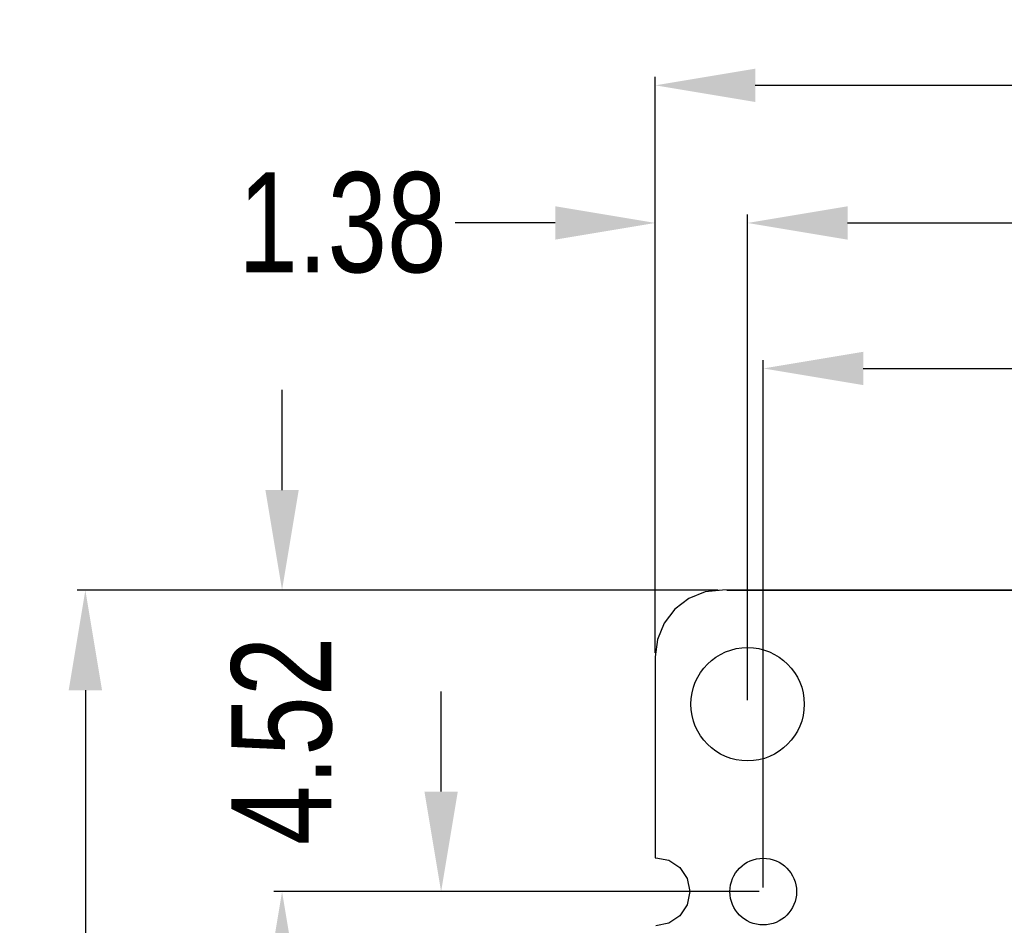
# Model space of a CAD drawing. Header units: inches. Extents: x -50 to 60, y -7 to 68.
# Tile 51 of 108: x -50 to -35, y 54 to 68. Entities that reach past the tile are written whole.
import ezdxf

# ---------------------------------------------------------------- set-up
doc = ezdxf.new("R2010")
doc.units = ezdxf.units.IN
doc.header["$LTSCALE"] = 1.21
doc.header["$MEASUREMENT"] = 0
doc.header["$PDMODE"] = 3
doc.header["$PDSIZE"] = 0.3125
doc.layers.get('0').update_dxf_attribs({"linetype": 'CONTINUOUS'})
doc.layers.get('Defpoints').update_dxf_attribs({"linetype": 'CONTINUOUS'})
doc.layers.add('DIM', color=3, linetype='CONTINUOUS')
doc.styles.get("Standard").update_dxf_attribs({"font": 'txt', "width": 0.8})
doc.dimstyles.get("Standard").update_dxf_attribs({"dimtxt": 0.15625, "dimasz": 0.1875, "dimexe": 0.125, "dimexo": 0.0625, "dimgap": 0.09, "dimtad": 0, "dimtih": 1, "dimtoh": 1, "dimzin": 4, "dimdsep": 46, "dimtxsty": 'STANDARD', "dimblk": '_FILLED', "dimblk1": '_FILLED', "dimblk2": '_FILLED', "dimcen": 0.09, "dimazin": 1, "dimtp": 0.01, "dimtm": 0.01, "dimtfac": 1, "dimtofl": 0, "dimtmove": 0, "dimatfit": 3, "dimldrblk": '_FILLED', "dimfxl": 1, "dimtolj": 1, "dimtzin": 4, "dimarcsym": 0})

# ---------------------------------------------------------------- blocks, each defined once
blk = doc.blocks.new('_FILLED')
at = {"color": 0, "linetype": 'ByBlock'}
blk.add_solid([(0, 0), (-1, 0.1667), (-1, -0.1667)], dxfattribs=at)
blk = doc.blocks.new('*D1')
at = {"layer": 'Defpoints', "color": 0}
for p in [(-19.498, 66.616), (-40.507, 58.049), (-19.498, 58.049)]:
    blk.add_point(p, dxfattribs=at)
at = {"layer": 'DIM', "color": 0, "lineweight": -2}
for p, q in [((-40.507, 58.111), (-40.507, 66.741)), ((-19.498, 58.111), (-19.498, 66.741)), ((-39.007, 66.616), (-31.593, 66.616)), ((-20.998, 66.616), (-28.413, 66.616))]:
    blk.add_line(p, q, dxfattribs=at)
at = {"layer": 'DIM', "color": 0, "lineweight": -2, "xscale": 1.5, "yscale": 1.5, "zscale": 1.5, "rotation": 180}
blk.add_blockref('_FILLED', (-40.507, 66.616), dxfattribs=at)
at = {"layer": 'DIM', "color": 0, "lineweight": -2, "xscale": 1.5, "yscale": 1.5, "zscale": 1.5}
blk.add_blockref('_FILLED', (-19.498, 66.616), dxfattribs=at)
at = {"layer": 'DIM', "color": 0, "insert": (-30.003, 66.616), "char_height": 1.5, "attachment_point": 5}
blk.add_mtext('\\A1;21.0', dxfattribs=at)
blk = doc.blocks.new('*D2')
at = {"layer": 'Defpoints', "color": 0}
for p in [(-21.108, 62.372), (-38.888, 54.529), (-21.108, 54.529)]:
    blk.add_point(p, dxfattribs=at)
at = {"layer": 'DIM', "color": 0, "lineweight": -2}
for p, q in [((-38.888, 54.591), (-38.888, 62.497)), ((-21.108, 54.591), (-21.108, 62.497)), ((-37.388, 62.372), (-32.288, 62.372)), ((-22.608, 62.372), (-27.708, 62.372))]:
    blk.add_line(p, q, dxfattribs=at)
at = {"layer": 'DIM', "color": 0, "lineweight": -2, "xscale": 1.5, "yscale": 1.5, "zscale": 1.5, "rotation": 180}
blk.add_blockref('_FILLED', (-38.888, 62.372), dxfattribs=at)
at = {"layer": 'DIM', "color": 0, "lineweight": -2, "xscale": 1.5, "yscale": 1.5, "zscale": 1.5}
blk.add_blockref('_FILLED', (-21.108, 62.372), dxfattribs=at)
at = {"layer": 'DIM', "color": 0, "insert": (-29.998, 62.372), "char_height": 1.5, "attachment_point": 5}
blk.add_mtext('\\A1;17.78', dxfattribs=at)
blk = doc.blocks.new('*D3')
at = {"layer": 'Defpoints', "color": 0}
for p in [(-38.888, 54.529), (-43.717, 51.989), (-38.888, 51.989)]:
    blk.add_point(p, dxfattribs=at)
at = {"layer": 'DIM', "color": 0, "lineweight": -2}
for p, q in [((-43.717, 56.029), (-43.717, 57.529)), ((-38.951, 54.529), (-43.842, 54.529)), ((-38.951, 51.989), (-43.842, 51.989)), ((-43.717, 50.489), (-43.717, 48.989))]:
    blk.add_line(p, q, dxfattribs=at)
at = {"layer": 'DIM', "color": 0, "lineweight": -2, "xscale": 1.5, "yscale": 1.5, "zscale": 1.5}
for p, rotation in [((-43.717, 54.529), 270), ((-43.717, 51.989), 90)]:
    blk.add_blockref('_FILLED', p, dxfattribs=dict(at, rotation=rotation))
at = {"layer": 'DIM', "color": 0, "insert": (-43.717, 47.099), "char_height": 1.5, "attachment_point": 5, "rotation": 90}
blk.add_mtext('\\A1;2.54', dxfattribs=at)
blk = doc.blocks.new('*D4')
at = {"layer": 'Defpoints', "color": 0}
for p in [(-38.888, 54.529), (-46.102, 6.269), (-38.888, 6.269)]:
    blk.add_point(p, dxfattribs=at)
at = {"layer": 'DIM', "color": 0, "lineweight": -2}
for p, q in [((-38.951, 54.529), (-46.227, 54.529)), ((-46.102, 53.029), (-46.102, 37.289)), ((-46.102, 7.769), (-46.102, 23.509)), ((-38.951, 6.269), (-46.227, 6.269))]:
    blk.add_line(p, q, dxfattribs=at)
at = {"layer": 'DIM', "color": 0, "lineweight": -2, "xscale": 1.5, "yscale": 1.5, "zscale": 1.5}
for p, rotation in [((-46.102, 54.529), 90), ((-46.102, 6.269), 270)]:
    blk.add_blockref('_FILLED', p, dxfattribs=dict(at, rotation=rotation))
at = {"layer": 'DIM', "color": 0, "insert": (-46.102, 30.399), "char_height": 1.5, "attachment_point": 5, "rotation": 90}
blk.add_mtext('\\A1;48.26(2.54*19)', dxfattribs=at)
blk = doc.blocks.new('*D9')
at = {"layer": 'Defpoints', "color": 0}
for p in [(-39.498, 59.049), (-46.102, 54.529), (-38.888, 54.529)]:
    blk.add_point(p, dxfattribs=at)
at = {"layer": 'DIM', "color": 0, "lineweight": -2}
for p, q in [((-46.102, 60.549), (-46.102, 62.049)), ((-39.561, 59.049), (-46.227, 59.049)), ((-38.951, 54.529), (-46.227, 54.529)), ((-46.102, 53.029), (-46.102, 51.529))]:
    blk.add_line(p, q, dxfattribs=at)
at = {"layer": 'DIM', "color": 0, "lineweight": -2, "xscale": 1.5, "yscale": 1.5, "zscale": 1.5}
for p, rotation in [((-46.102, 59.049), 270), ((-46.102, 54.529), 90)]:
    blk.add_blockref('_FILLED', p, dxfattribs=dict(at, rotation=rotation))
at = {"layer": 'DIM', "color": 0, "insert": (-46.102, 56.789), "char_height": 1.5, "attachment_point": 5, "rotation": 90}
blk.add_mtext('\\A1;4.52', dxfattribs=at)
blk = doc.blocks.new('*D10')
at = {"layer": 'Defpoints', "color": 0}
for p in [(-39.498, 59.049), (-49.051, 1.74), (-39.472, 1.74)]:
    blk.add_point(p, dxfattribs=at)
at = {"layer": 'DIM', "color": 0, "lineweight": -2}
for p, q in [((-39.561, 59.049), (-49.176, 59.049)), ((-49.051, 57.549), (-49.051, 32.284)), ((-49.051, 3.24), (-49.051, 28.504)), ((-39.535, 1.74), (-49.176, 1.74))]:
    blk.add_line(p, q, dxfattribs=at)
at = {"layer": 'DIM', "color": 0, "lineweight": -2, "xscale": 1.5, "yscale": 1.5, "zscale": 1.5}
for p, rotation in [((-49.051, 59.049), 90), ((-49.051, 1.74), 270)]:
    blk.add_blockref('_FILLED', p, dxfattribs=dict(at, rotation=rotation))
at = {"layer": 'DIM', "color": 0, "insert": (-49.051, 30.394), "char_height": 1.5, "attachment_point": 5, "rotation": 90}
blk.add_mtext('\\A1;57.3', dxfattribs=at)
blk = doc.blocks.new('*D33')
at = {"layer": 'Defpoints', "color": 0}
for p in [(-20.875, 64.553), (-39.123, 57.339), (-20.875, 57.339)]:
    blk.add_point(p, dxfattribs=at)
at = {"layer": 'DIM', "color": 0, "lineweight": -2}
for p, q in [((-39.123, 57.401), (-39.123, 64.678)), ((-20.875, 57.401), (-20.875, 64.678)), ((-37.623, 64.553), (-32.289, 64.553)), ((-22.375, 64.553), (-27.709, 64.553))]:
    blk.add_line(p, q, dxfattribs=at)
at = {"layer": 'DIM', "color": 0, "lineweight": -2, "xscale": 1.5, "yscale": 1.5, "zscale": 1.5, "rotation": 180}
blk.add_blockref('_FILLED', (-39.123, 64.553), dxfattribs=at)
at = {"layer": 'DIM', "color": 0, "lineweight": -2, "xscale": 1.5, "yscale": 1.5, "zscale": 1.5}
blk.add_blockref('_FILLED', (-20.875, 64.553), dxfattribs=at)
at = {"layer": 'DIM', "color": 0, "insert": (-29.999, 64.553), "char_height": 1.5, "attachment_point": 5}
blk.add_mtext('\\A1;18.25', dxfattribs=at)
blk = doc.blocks.new('*D36')
at = {"layer": 'Defpoints', "color": 0}
for p in [(-40.507, 64.553), (-40.507, 58.049), (-39.123, 57.339)]:
    blk.add_point(p, dxfattribs=at)
at = {"layer": 'DIM', "color": 0, "lineweight": -2}
for p, q in [((-40.507, 58.111), (-40.507, 64.678)), ((-39.123, 57.401), (-39.123, 64.678)), ((-42.007, 64.553), (-43.507, 64.553)), ((-37.623, 64.553), (-36.123, 64.553))]:
    blk.add_line(p, q, dxfattribs=at)
at = {"layer": 'DIM', "color": 0, "lineweight": -2, "xscale": 1.5, "yscale": 1.5, "zscale": 1.5}
blk.add_blockref('_FILLED', (-40.507, 64.553), dxfattribs=at)
at = {"layer": 'DIM', "color": 0, "lineweight": -2, "xscale": 1.5, "yscale": 1.5, "zscale": 1.5, "rotation": 180}
blk.add_blockref('_FILLED', (-39.123, 64.553), dxfattribs=at)
at = {"layer": 'DIM', "color": 0, "insert": (-45.197, 64.553), "char_height": 1.5, "attachment_point": 5}
blk.add_mtext('\\A1;1.38', dxfattribs=at)
blk = doc.blocks.new('*D41')
at = {"layer": 'Defpoints', "color": 0}
for p in [(-39.498, 59.049), (-14.468, 59.049), (-20.875, 57.339)]:
    blk.add_point(p, dxfattribs=at)
at = {"layer": 'DIM', "color": 0, "lineweight": -2}
for p, q in [((-14.468, 60.549), (-14.468, 62.049)), ((-39.436, 59.049), (-14.343, 59.049)), ((-20.812, 57.339), (-14.343, 57.339)), ((-14.468, 55.839), (-14.468, 54.339))]:
    blk.add_line(p, q, dxfattribs=at)
at = {"layer": 'DIM', "color": 0, "lineweight": -2, "xscale": 1.5, "yscale": 1.5, "zscale": 1.5}
for p, rotation in [((-14.468, 59.049), 270), ((-14.468, 57.339), 90)]:
    blk.add_blockref('_FILLED', p, dxfattribs=dict(at, rotation=rotation))
at = {"layer": 'DIM', "color": 0, "insert": (-14.468, 63.539), "char_height": 1.5, "attachment_point": 5, "rotation": 90}
blk.add_mtext('\\A1;1.71', dxfattribs=at)

msp = doc.modelspace()

# ---------------------------------------------------------------- linework, layer by layer
at = {"color": 7, "linetype": 'Continuous'}
for p, q in [((-20.499, 59.057), (-39.498, 59.049)), ((-40.003, 58.922), (-40.212, 58.762)), ((-39.76, 59.023), (-40.003, 58.922)), ((-39.498, 59.049), (-39.76, 59.023)), ((-40.212, 58.762), (-40.372, 58.553)), ((-40.372, 58.553), (-40.473, 58.31)), ((-40.473, 58.31), (-40.507, 58.049)), ((-40.507, 58.049), (-40.507, 55.037)), ((-40.507, 55.037), (-40.498, 55.038)), ((-40.498, 55.038), (-40.303, 55)), ((-40.303, 55), (-40.138, 54.889)), ((-40.138, 54.889), (-40.027, 54.724)), ((-40.027, 54.724), (-39.989, 54.529)), ((-39.989, 54.529), (-40.027, 54.333)), ((-40.027, 54.333), (-40.138, 54.168)), ((-40.303, 54.058), (-40.498, 54.019)), ((-40.138, 54.168), (-40.303, 54.058))]:
    msp.add_line(p, q, dxfattribs=at)
for centre, radius in [((-39.123, 57.339), 0.85), ((-38.888, 54.529), 0.5)]:
    msp.add_circle(centre, radius, dxfattribs=at)

# ---------------------------------------------------------------- dimensions: what is measured, and where the dimension line sits
at = {"layer": 'DIM'}
for base, p1, p2, override, picture, middle in [((-19.498, 66.616), (-40.507, 58.049), (-19.498, 58.049), {"dimtxt": 1.5, "dimasz": 1.5, "dimtih": 0, "dimtoh": 0, "dimdec": 1, "dimzin": 0, "dimcen": 0.198, "dimadec": 0, "dimazin": 0, "dimtp": 0, "dimtm": 0, "dimtdec": 4, "dimtzin": 0}, '*D1', (-30.003, 66.616)), ((-40.507, 64.553), (-39.123, 57.339), (-40.507, 58.049), {"dimtxt": 1.5, "dimasz": 1.5, "dimtih": 0, "dimtoh": 0, "dimzin": 0, "dimcen": 0.198, "dimadec": 0, "dimazin": 0, "dimtp": 0, "dimtm": 0, "dimtdec": 4, "dimtzin": 0}, '*D36', (-45.197, 64.553)), ((-20.875, 64.553), (-39.123, 57.339), (-20.875, 57.339), {"dimtxt": 1.5, "dimasz": 1.5, "dimtih": 0, "dimtoh": 0, "dimzin": 0, "dimcen": 0.198, "dimadec": 0, "dimazin": 0, "dimtp": 0, "dimtm": 0, "dimtdec": 4, "dimtzin": 0}, '*D33', (-29.999, 64.553)), ((-21.108, 62.372), (-38.888, 54.529), (-21.108, 54.529), {"dimtxt": 1.5, "dimasz": 1.5, "dimtih": 0, "dimtoh": 0, "dimzin": 0, "dimcen": 0.198, "dimadec": 0, "dimazin": 0, "dimtp": 0, "dimtm": 0, "dimtdec": 4, "dimtzin": 0}, '*D2', (-29.998, 62.372))]:
    dim = msp.add_linear_dim(base=base, p1=p1, p2=p2, dimstyle='STANDARD', override=override, dxfattribs=at)
    dim.commit()
    dim.dimension.update_dxf_attribs({"geometry": picture, "text_midpoint": middle})
for base, p1, p2, override, picture, middle in [((-14.468, 59.049), (-20.875, 57.339), (-39.498, 59.049), {"dimtxt": 1.5, "dimasz": 1.5, "dimtih": 0, "dimtoh": 0, "dimzin": 0, "dimcen": 0.198, "dimadec": 0, "dimazin": 0, "dimtp": 0, "dimtm": 0, "dimtdec": 4, "dimtzin": 0}, '*D41', (-14.468, 63.539)), ((-46.102, 54.529), (-39.498, 59.049), (-38.888, 54.529), {"dimtxt": 1.5, "dimasz": 1.5, "dimtih": 0, "dimtoh": 0, "dimzin": 0, "dimcen": 0.198, "dimadec": 0, "dimazin": 0, "dimtp": 0, "dimtm": 0, "dimtdec": 4, "dimtzin": 0}, '*D9', (-46.102, 56.789)), ((-49.051, 1.74), (-39.498, 59.049), (-39.472, 1.74), {"dimtxt": 1.5, "dimasz": 1.5, "dimtih": 0, "dimtoh": 0, "dimdec": 1, "dimzin": 0, "dimblk": '_FILLED', "dimcen": 0.198, "dimadec": 0, "dimazin": 0, "dimtp": 0, "dimtm": 0, "dimtdec": 4, "dimtzin": 0}, '*D10', (-49.051, 30.394)), ((-43.717, 51.989), (-38.888, 54.529), (-38.888, 51.989), {"dimtxt": 1.5, "dimasz": 1.5, "dimtih": 0, "dimtoh": 0, "dimzin": 0, "dimcen": 0.198, "dimadec": 0, "dimazin": 0, "dimtp": 0, "dimtm": 0, "dimtdec": 4, "dimtzin": 0}, '*D3', (-43.717, 47.099)), ((-46.102, 6.269), (-38.888, 54.529), (-38.888, 6.269), {"dimtxt": 1.5, "dimasz": 1.5, "dimtih": 0, "dimtoh": 0, "dimzin": 0, "dimpost": '(2.54*19)', "dimtxsty": 'STANDARD', "dimcen": 0.198, "dimadec": 0, "dimazin": 0, "dimtp": 0, "dimtm": 0, "dimtdec": 4, "dimtzin": 0}, '*D4', (-46.102, 30.399))]:
    dim = msp.add_linear_dim(base=base, p1=p1, p2=p2, angle=90, dimstyle='STANDARD', override=override, dxfattribs=at)
    dim.commit()
    dim.dimension.update_dxf_attribs({"geometry": picture, "text_midpoint": middle})

doc.saveas('drawing.dxf')
